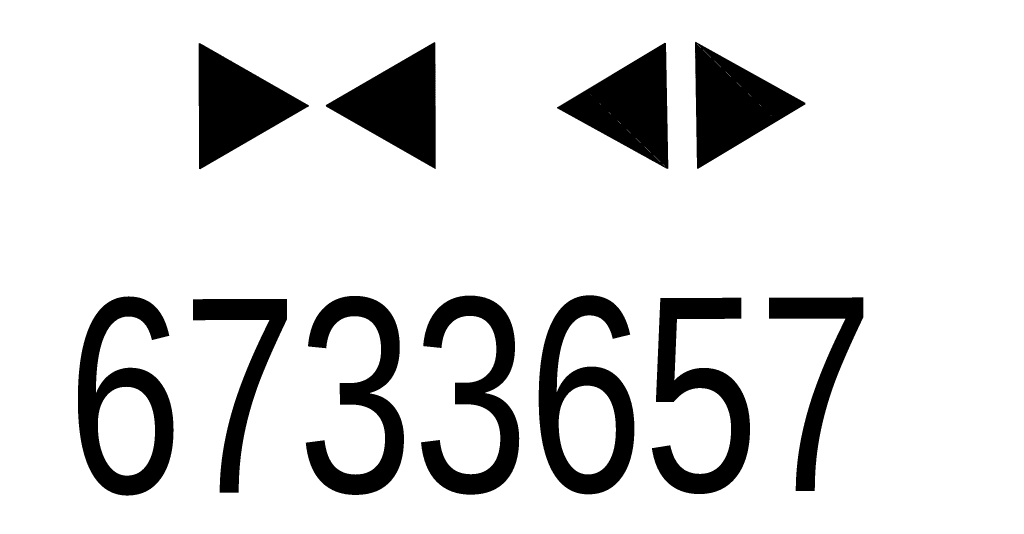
# Model space of a CAD drawing. Extents: x 0 to 1135, y 0 to 420.
# Tile 56 of 84: x 1078.17 to 1095.97, y 128.56 to 137.51. Entities that reach past the tile are written whole.
import ezdxf

# ---------------------------------------------------------------- set-up
doc = ezdxf.new("R2010")
doc.units = 0
doc.header["$LTSCALE"] = 2
doc.header["$MEASUREMENT"] = 0
doc.linetypes.add('AUSGEZOGEN', pattern=[0])
doc.layers.get('0').update_dxf_attribs({"color": 8, "linetype": 'AUSGEZOGEN'})
for name, color, linetype in [('BW-SCHRIFT', 8, 'AUSGEZOGEN'), ('FBRTOP', 8, 'AUSGEZOGEN'), ('GEF', 8, 'AUSGEZOGEN')]:
    doc.layers.add(name, color=color, linetype=linetype)
doc.styles.add('UNIR-O', font='unir_o.shx')

# ---------------------------------------------------------------- blocks, each defined once
blk = doc.blocks.new('*X19')
at = {"color": 0}
for p, q in [((379.636, 182.407), (379.645, 182.415)), ((379.64, 182.401), (379.654, 182.415)), ((379.643, 182.395), (379.663, 182.415)), ((379.646, 182.39), (379.672, 182.415)), ((379.649, 182.384), (379.68, 182.415)), ((379.653, 182.379), (379.689, 182.415)), ((379.656, 182.373), (379.698, 182.415)), ((379.659, 182.367), (379.707, 182.415)), ((379.662, 182.362), (379.716, 182.415)), ((379.665, 182.356), (379.725, 182.415)), ((379.669, 182.351), (379.733, 182.415)), ((379.672, 182.345), (379.742, 182.415)), ((379.675, 182.339), (379.751, 182.415)), ((379.678, 182.334), (379.76, 182.415)), ((379.682, 182.328), (379.769, 182.415)), ((379.685, 182.323), (379.778, 182.415)), ((379.688, 182.317), (379.786, 182.415)), ((379.691, 182.311), (379.795, 182.415)), ((379.695, 182.306), (379.804, 182.415)), ((379.698, 182.3), (379.813, 182.415)), ((379.701, 182.295), (379.822, 182.415)), ((379.704, 182.289), (379.831, 182.415)), ((379.708, 182.283), (379.839, 182.415)), ((379.711, 182.278), (379.848, 182.415)), ((379.714, 182.272), (379.857, 182.415)), ((379.717, 182.267), (379.866, 182.415)), ((379.72, 182.261), (379.875, 182.415)), ((379.724, 182.255), (379.884, 182.415)), ((379.727, 182.25), (379.892, 182.415)), ((379.73, 182.244), (379.901, 182.415)), ((379.733, 182.239), (379.91, 182.415)), ((379.737, 182.233), (379.919, 182.415)), ((379.74, 182.227), (379.928, 182.415)), ((379.743, 182.222), (379.937, 182.415)), ((379.746, 182.216), (379.946, 182.415)), ((379.75, 182.21), (379.954, 182.415)), ((379.753, 182.205), (379.963, 182.415)), ((379.756, 182.199), (379.972, 182.415)), ((379.759, 182.194), (379.981, 182.415)), ((379.763, 182.188), (379.99, 182.415)), ((379.766, 182.182), (379.999, 182.415)), ((379.769, 182.177), (380.007, 182.415)), ((379.772, 182.171), (380.016, 182.415)), ((379.775, 182.166), (380.025, 182.415)), ((379.779, 182.16), (380.034, 182.415)), ((379.782, 182.154), (380.043, 182.415)), ((379.785, 182.149), (380.052, 182.415)), ((379.788, 182.143), (380.06, 182.415)), ((379.792, 182.138), (380.069, 182.415)), ((379.795, 182.132), (380.078, 182.415)), ((379.798, 182.126), (380.087, 182.415)), ((379.801, 182.121), (380.096, 182.415)), ((379.805, 182.115), (380.105, 182.415)), ((379.808, 182.11), (380.113, 182.415)), ((379.811, 182.104), (380.122, 182.415)), ((379.814, 182.098), (380.131, 182.415)), ((379.818, 182.093), (380.14, 182.415)), ((379.821, 182.087), (380.149, 182.415)), ((379.824, 182.082), (380.158, 182.415)), ((379.827, 182.076), (380.166, 182.415)), ((379.83, 182.07), (380.175, 182.415)), ((379.834, 182.065), (380.184, 182.415)), ((379.837, 182.059), (380.193, 182.415)), ((379.84, 182.054), (380.202, 182.415)), ((379.843, 182.048), (380.211, 182.415)), ((379.847, 182.042), (380.22, 182.415)), ((379.85, 182.037), (380.228, 182.415)), ((379.853, 182.031), (380.237, 182.415)), ((379.856, 182.026), (380.246, 182.415)), ((379.86, 182.02), (380.255, 182.415)), ((379.863, 182.014), (380.264, 182.415)), ((379.866, 182.009), (380.273, 182.415)), ((379.869, 182.003), (380.281, 182.415)), ((379.873, 181.998), (380.29, 182.415)), ((379.876, 181.992), (380.299, 182.415)), ((379.879, 181.986), (380.308, 182.415)), ((379.882, 181.981), (380.317, 182.415)), ((379.885, 181.975), (380.326, 182.415)), ((379.889, 181.97), (380.334, 182.415)), ((379.892, 181.964), (380.343, 182.415)), ((379.895, 181.958), (380.352, 182.415)), ((379.898, 181.953), (380.361, 182.415)), ((379.902, 181.947), (380.37, 182.415)), ((379.905, 181.942), (380.379, 182.415)), ((379.908, 181.936), (380.387, 182.415)), ((379.911, 181.93), (380.396, 182.415)), ((379.915, 181.925), (380.405, 182.415)), ((379.918, 181.919), (380.414, 182.415)), ((379.921, 181.914), (380.423, 182.415)), ((379.924, 181.908), (380.432, 182.415)), ((379.928, 181.902), (380.44, 182.415)), ((379.931, 181.897), (380.449, 182.415)), ((379.934, 181.891), (380.458, 182.415)), ((379.937, 181.885), (380.467, 182.415)), ((379.94, 181.88), (380.476, 182.415)), ((379.944, 181.874), (380.485, 182.415)), ((379.947, 181.869), (380.494, 182.415)), ((379.95, 181.863), (380.502, 182.415)), ((379.953, 181.857), (380.511, 182.415)), ((379.957, 181.852), (380.52, 182.415)), ((379.96, 181.846), (380.529, 182.415)), ((379.963, 181.841), (380.538, 182.415)), ((379.966, 181.835), (380.547, 182.415)), ((379.97, 181.829), (380.555, 182.415)), ((379.973, 181.824), (380.564, 182.415)), ((379.976, 181.818), (380.573, 182.415)), ((379.979, 181.813), (380.582, 182.415)), ((379.983, 181.807), (380.591, 182.415)), ((379.986, 181.801), (380.6, 182.415)), ((379.989, 181.796), (380.608, 182.415)), ((379.992, 181.79), (380.617, 182.415)), ((379.995, 181.785), (380.626, 182.415)), ((379.999, 181.779), (380.635, 182.415)), ((380.002, 181.773), (380.644, 182.415)), ((380.005, 181.768), (380.653, 182.415)), ((380.008, 181.762), (380.661, 182.415)), ((380.012, 181.757), (380.67, 182.415)), ((380.015, 181.751), (380.679, 182.415)), ((380.018, 181.745), (380.688, 182.415)), ((380.021, 181.74), (380.697, 182.415)), ((380.025, 181.734), (380.706, 182.415)), ((380.028, 181.729), (380.714, 182.415)), ((380.031, 181.723), (380.723, 182.415)), ((380.034, 181.717), (380.732, 182.415)), ((380.038, 181.712), (380.741, 182.415)), ((380.041, 181.706), (380.75, 182.415)), ((380.044, 181.701), (380.759, 182.415)), ((380.047, 181.695), (380.768, 182.415)), ((380.05, 181.689), (380.776, 182.415)), ((380.054, 181.684), (380.785, 182.415)), ((380.057, 181.678), (380.794, 182.415)), ((380.06, 181.673), (380.803, 182.415)), ((380.063, 181.667), (380.812, 182.415)), ((380.067, 181.661), (380.821, 182.415)), ((380.07, 181.656), (380.829, 182.415)), ((380.073, 181.65), (380.838, 182.415)), ((380.076, 181.645), (380.847, 182.415)), ((380.08, 181.639), (380.856, 182.415)), ((380.083, 181.633), (380.865, 182.415)), ((380.086, 181.628), (380.874, 182.415)), ((380.089, 181.622), (380.882, 182.415)), ((380.093, 181.617), (380.891, 182.415)), ((380.096, 181.611), (380.9, 182.415)), ((380.099, 181.605), (380.909, 182.415)), ((380.102, 181.6), (380.918, 182.415)), ((380.105, 181.594), (380.927, 182.415)), ((380.109, 181.588), (380.935, 182.415)), ((380.112, 181.583), (380.944, 182.415)), ((380.115, 181.577), (380.953, 182.415)), ((380.118, 181.572), (380.962, 182.415)), ((380.122, 181.566), (380.971, 182.415)), ((380.125, 181.56), (380.98, 182.415)), ((380.128, 181.555), (380.988, 182.415)), ((380.131, 181.549), (380.997, 182.415)), ((380.135, 181.544), (381.006, 182.415)), ((380.138, 181.538), (381.015, 182.415)), ((380.141, 181.532), (381.024, 182.415)), ((380.144, 181.527), (381.033, 182.415)), ((380.148, 181.521), (381.042, 182.415)), ((380.151, 181.516), (381.05, 182.415)), ((380.154, 181.51), (381.059, 182.415)), ((380.157, 181.504), (381.068, 182.415)), ((380.16, 181.499), (381.077, 182.415)), ((380.164, 181.493), (381.086, 182.415)), ((380.167, 181.488), (381.095, 182.415)), ((380.17, 181.482), (381.103, 182.415)), ((380.173, 181.476), (381.112, 182.415)), ((380.177, 181.471), (381.121, 182.415)), ((380.18, 181.465), (381.13, 182.415)), ((380.183, 181.46), (381.139, 182.415)), ((380.186, 181.454), (381.148, 182.415)), ((380.19, 181.448), (381.156, 182.415)), ((380.193, 181.443), (381.165, 182.415)), ((380.196, 181.437), (381.174, 182.415)), ((380.199, 181.432), (381.183, 182.415)), ((380.203, 181.426), (381.192, 182.415)), ((380.206, 181.42), (381.201, 182.415)), ((380.209, 181.415), (381.209, 182.415)), ((380.212, 181.409), (381.218, 182.415)), ((380.215, 181.404), (381.227, 182.415)), ((380.219, 181.398), (381.236, 182.415)), ((380.222, 181.392), (381.245, 182.415)), ((380.225, 181.387), (381.254, 182.415)), ((380.228, 181.381), (381.262, 182.415)), ((380.232, 181.376), (381.271, 182.415)), ((380.235, 181.37), (381.28, 182.415)), ((380.238, 181.364), (381.289, 182.415)), ((380.241, 181.359), (381.298, 182.415)), ((380.245, 181.353), (381.307, 182.415)), ((380.248, 181.348), (381.316, 182.415)), ((380.251, 181.342), (381.324, 182.415)), ((380.254, 181.336), (381.333, 182.415)), ((380.258, 181.331), (381.342, 182.415)), ((380.261, 181.325), (381.351, 182.415)), ((380.27, 181.308), (381.344, 182.382)), ((380.274, 181.303), (381.332, 182.361)), ((380.277, 181.297), (381.32, 182.34)), ((380.28, 181.292), (381.308, 182.32)), ((380.283, 181.286), (381.296, 182.299)), ((380.287, 181.28), (381.284, 182.278)), ((380.29, 181.275), (381.272, 182.257)), ((380.293, 181.269), (381.26, 182.236)), ((380.296, 181.263), (381.248, 182.215)), ((380.3, 181.258), (381.236, 182.194)), ((380.303, 181.252), (381.224, 182.173)), ((380.306, 181.247), (381.212, 182.152)), ((380.309, 181.241), (381.2, 182.131)), ((380.313, 181.235), (381.187, 182.11)), ((380.316, 181.23), (381.175, 182.089)), ((380.319, 181.224), (381.163, 182.069)), ((380.322, 181.219), (381.151, 182.048)), ((380.325, 181.213), (381.139, 182.027)), ((380.329, 181.207), (381.127, 182.006)), ((380.332, 181.202), (381.115, 181.985)), ((380.335, 181.196), (381.103, 181.964)), ((380.338, 181.191), (381.091, 181.943)), ((380.342, 181.185), (381.079, 181.922)), ((380.345, 181.179), (381.067, 181.901)), ((380.348, 181.174), (381.055, 181.88)), ((380.351, 181.168), (381.043, 181.859)), ((380.355, 181.163), (381.031, 181.839)), ((380.358, 181.157), (381.018, 181.818)), ((380.361, 181.151), (381.006, 181.797)), ((380.364, 181.146), (380.994, 181.776)), ((380.368, 181.14), (380.982, 181.755)), ((380.371, 181.135), (380.97, 181.734)), ((380.374, 181.129), (380.958, 181.713)), ((380.377, 181.123), (380.946, 181.692)), ((380.38, 181.118), (380.934, 181.671)), ((380.384, 181.112), (380.922, 181.65)), ((380.387, 181.107), (380.91, 181.629)), ((380.39, 181.101), (380.898, 181.608)), ((380.393, 181.095), (380.886, 181.588)), ((380.397, 181.09), (380.874, 181.567)), ((380.4, 181.084), (380.861, 181.546)), ((380.403, 181.079), (380.849, 181.525)), ((380.406, 181.073), (380.837, 181.504)), ((380.41, 181.067), (380.825, 181.483)), ((380.413, 181.062), (380.813, 181.462)), ((380.416, 181.056), (380.801, 181.441)), ((380.419, 181.051), (380.789, 181.42)), ((380.423, 181.045), (380.777, 181.399)), ((380.426, 181.039), (380.765, 181.378)), ((380.429, 181.034), (380.753, 181.358)), ((380.432, 181.028), (380.741, 181.337)), ((380.435, 181.023), (380.729, 181.316)), ((380.439, 181.017), (380.717, 181.295)), ((380.442, 181.011), (380.705, 181.274)), ((380.445, 181.006), (380.692, 181.253)), ((380.448, 181), (380.68, 181.232)), ((380.452, 180.995), (380.668, 181.211)), ((380.455, 180.989), (380.656, 181.19)), ((380.458, 180.983), (380.644, 181.169)), ((380.461, 180.978), (380.632, 181.148)), ((380.465, 180.972), (380.62, 181.127)), ((380.468, 180.966), (380.608, 181.107)), ((380.471, 180.961), (380.596, 181.086)), ((380.474, 180.955), (380.584, 181.065)), ((380.478, 180.95), (380.572, 181.044)), ((380.481, 180.944), (380.56, 181.023)), ((380.484, 180.938), (380.548, 181.002)), ((380.487, 180.933), (380.535, 180.981)), ((380.49, 180.927), (380.523, 180.96)), ((380.494, 180.922), (380.511, 180.939)), ((380.401, 180.502), (380.523, 180.624)), ((380.414, 180.523), (380.52, 180.63)), ((380.426, 180.544), (380.517, 180.635)), ((380.438, 180.565), (380.513, 180.641)), ((380.45, 180.586), (380.51, 180.646)), ((380.462, 180.607), (380.507, 180.652)), ((380.474, 180.628), (380.504, 180.658)), ((380.486, 180.649), (380.5, 180.663)), ((380.1, 179.98), (380.604, 180.484)), ((380.112, 180), (380.601, 180.49)), ((380.124, 180.021), (380.598, 180.495)), ((380.136, 180.042), (380.594, 180.501)), ((380.148, 180.063), (380.591, 180.506)), ((380.16, 180.084), (380.588, 180.512)), ((380.172, 180.105), (380.585, 180.518)), ((380.184, 180.126), (380.581, 180.523)), ((380.196, 180.147), (380.578, 180.529)), ((380.208, 180.168), (380.575, 180.534)), ((380.22, 180.189), (380.572, 180.54)), ((380.232, 180.21), (380.568, 180.546)), ((380.245, 180.231), (380.565, 180.551)), ((380.257, 180.251), (380.562, 180.557)), ((380.269, 180.272), (380.559, 180.562)), ((380.281, 180.293), (380.555, 180.568)), ((380.293, 180.314), (380.552, 180.574)), ((380.305, 180.335), (380.549, 180.579)), ((380.317, 180.356), (380.546, 180.585)), ((380.329, 180.377), (380.543, 180.59)), ((380.341, 180.398), (380.539, 180.596)), ((380.353, 180.419), (380.536, 180.602)), ((380.365, 180.44), (380.533, 180.607)), ((380.377, 180.461), (380.53, 180.613)), ((380.389, 180.481), (380.526, 180.618)), ((379.81, 179.478), (380.682, 180.349)), ((379.822, 179.499), (380.678, 180.355)), ((379.834, 179.519), (380.675, 180.361)), ((379.846, 179.54), (380.672, 180.366)), ((379.858, 179.561), (380.669, 180.372)), ((379.87, 179.582), (380.665, 180.378)), ((379.882, 179.603), (380.662, 180.383)), ((379.894, 179.624), (380.659, 180.389)), ((379.906, 179.645), (380.656, 180.394)), ((379.919, 179.666), (380.653, 180.4)), ((379.931, 179.687), (380.649, 180.406)), ((379.943, 179.708), (380.646, 180.411)), ((379.955, 179.729), (380.643, 180.417)), ((379.967, 179.75), (380.64, 180.422)), ((379.979, 179.77), (380.636, 180.428)), ((379.991, 179.791), (380.633, 180.434)), ((380.003, 179.812), (380.63, 180.439)), ((380.015, 179.833), (380.627, 180.445)), ((380.027, 179.854), (380.623, 180.45)), ((380.039, 179.875), (380.62, 180.456)), ((380.051, 179.896), (380.617, 180.462)), ((380.063, 179.917), (380.614, 180.467)), ((380.075, 179.938), (380.61, 180.473)), ((380.088, 179.959), (380.607, 180.478)), ((379.629, 179.164), (380.73, 180.265)), ((379.641, 179.185), (380.727, 180.271)), ((379.642, 179.169), (380.733, 180.26)), ((379.651, 179.169), (380.737, 180.254)), ((379.653, 179.206), (380.724, 180.277)), ((379.66, 179.169), (380.74, 180.249)), ((379.665, 179.227), (380.72, 180.282)), ((379.669, 179.169), (380.743, 180.243)), ((379.677, 179.248), (380.717, 180.288)), ((379.678, 179.169), (380.746, 180.237)), ((379.686, 179.169), (380.75, 180.232)), ((379.689, 179.269), (380.714, 180.293)), ((379.695, 179.169), (380.753, 180.226)), ((379.701, 179.289), (380.711, 180.299)), ((379.704, 179.169), (380.756, 180.221)), ((379.713, 179.31), (380.708, 180.305)), ((379.713, 179.169), (380.759, 180.215)), ((379.725, 179.331), (380.704, 180.31)), ((379.737, 179.352), (380.701, 180.316)), ((379.749, 179.373), (380.698, 180.321)), ((379.762, 179.394), (380.695, 180.327)), ((379.774, 179.415), (380.691, 180.333)), ((379.786, 179.436), (380.688, 180.338)), ((379.798, 179.457), (380.685, 180.344)), ((379.722, 179.169), (380.763, 180.209)), ((379.731, 179.169), (380.766, 180.204)), ((379.739, 179.169), (380.769, 180.198)), ((379.748, 179.169), (380.772, 180.193)), ((379.757, 179.169), (380.775, 180.187)), ((379.766, 179.169), (380.779, 180.181)), ((379.775, 179.169), (380.782, 180.176)), ((379.784, 179.169), (380.785, 180.17)), ((379.792, 179.169), (380.788, 180.165)), ((379.801, 179.169), (380.792, 180.159)), ((379.81, 179.169), (380.795, 180.153)), ((379.819, 179.169), (380.798, 180.148)), ((379.828, 179.169), (380.801, 180.142)), ((379.837, 179.169), (380.805, 180.137)), ((379.845, 179.169), (380.808, 180.131)), ((379.854, 179.169), (380.811, 180.125)), ((379.863, 179.169), (380.814, 180.12)), ((379.872, 179.169), (380.818, 180.114)), ((379.881, 179.169), (380.821, 180.109)), ((379.89, 179.169), (380.824, 180.103)), ((379.899, 179.169), (380.827, 180.097)), ((379.907, 179.169), (380.83, 180.092)), ((379.916, 179.169), (380.834, 180.086)), ((379.925, 179.169), (380.837, 180.081)), ((379.934, 179.169), (380.84, 180.075)), ((379.943, 179.169), (380.843, 180.069)), ((379.952, 179.169), (380.847, 180.064)), ((379.96, 179.169), (380.85, 180.058)), ((379.969, 179.169), (380.853, 180.052)), ((379.978, 179.169), (380.856, 180.047)), ((379.987, 179.169), (380.86, 180.041)), ((379.996, 179.169), (380.863, 180.036)), ((380.005, 179.169), (380.866, 180.03)), ((380.013, 179.169), (380.869, 180.024)), ((380.022, 179.169), (380.873, 180.019)), ((380.031, 179.169), (380.876, 180.013)), ((380.04, 179.169), (380.879, 180.008)), ((380.049, 179.169), (380.882, 180.002)), ((380.058, 179.169), (380.885, 179.996)), ((380.066, 179.169), (380.889, 179.991)), ((380.075, 179.169), (380.892, 179.985)), ((380.084, 179.169), (380.895, 179.98)), ((380.093, 179.169), (380.898, 179.974)), ((380.102, 179.169), (380.902, 179.968)), ((380.111, 179.169), (380.905, 179.963)), ((380.119, 179.169), (380.908, 179.957)), ((380.128, 179.169), (380.911, 179.952)), ((380.137, 179.169), (380.915, 179.946)), ((380.146, 179.169), (380.918, 179.94)), ((380.155, 179.169), (380.921, 179.935)), ((380.164, 179.169), (380.924, 179.929)), ((380.173, 179.169), (380.928, 179.924)), ((380.181, 179.169), (380.931, 179.918)), ((380.19, 179.169), (380.934, 179.912)), ((380.199, 179.169), (380.937, 179.907)), ((380.208, 179.169), (380.94, 179.901)), ((380.217, 179.169), (380.944, 179.896)), ((380.226, 179.169), (380.947, 179.89)), ((380.234, 179.169), (380.95, 179.884)), ((380.243, 179.169), (380.953, 179.879)), ((380.252, 179.169), (380.957, 179.873)), ((380.261, 179.169), (380.96, 179.868)), ((380.27, 179.169), (380.963, 179.862)), ((380.279, 179.169), (380.966, 179.856)), ((380.287, 179.169), (380.97, 179.851)), ((380.296, 179.169), (380.973, 179.845)), ((380.305, 179.169), (380.976, 179.84)), ((380.314, 179.169), (380.979, 179.834)), ((380.323, 179.169), (380.983, 179.828)), ((380.332, 179.169), (380.986, 179.823)), ((380.34, 179.169), (380.989, 179.817)), ((380.349, 179.169), (380.992, 179.812)), ((380.358, 179.169), (380.995, 179.806)), ((380.367, 179.169), (380.999, 179.8)), ((380.376, 179.169), (381.002, 179.795)), ((380.385, 179.169), (381.005, 179.789)), ((380.394, 179.169), (381.008, 179.784)), ((380.402, 179.169), (381.012, 179.778)), ((380.411, 179.169), (381.015, 179.772)), ((380.42, 179.169), (381.018, 179.767)), ((380.429, 179.169), (381.021, 179.761)), ((380.438, 179.169), (381.025, 179.756)), ((380.447, 179.169), (381.028, 179.75)), ((380.455, 179.169), (381.031, 179.744)), ((380.464, 179.169), (381.034, 179.739)), ((380.473, 179.169), (381.038, 179.733)), ((380.482, 179.169), (381.041, 179.727)), ((380.491, 179.169), (381.044, 179.722)), ((380.5, 179.169), (381.047, 179.716)), ((380.508, 179.169), (381.05, 179.711)), ((380.517, 179.169), (381.054, 179.705)), ((380.526, 179.169), (381.057, 179.699)), ((380.535, 179.169), (381.06, 179.694)), ((380.544, 179.169), (381.063, 179.688)), ((380.553, 179.169), (381.067, 179.683)), ((380.561, 179.169), (381.07, 179.677)), ((380.57, 179.169), (381.073, 179.671)), ((380.579, 179.169), (381.076, 179.666)), ((380.588, 179.169), (381.08, 179.66)), ((380.597, 179.169), (381.083, 179.655)), ((380.606, 179.169), (381.086, 179.649)), ((380.614, 179.169), (381.089, 179.643)), ((380.623, 179.169), (381.093, 179.638)), ((380.632, 179.169), (381.096, 179.632)), ((380.641, 179.169), (381.099, 179.627)), ((380.65, 179.169), (381.102, 179.621)), ((380.659, 179.169), (381.105, 179.615)), ((380.668, 179.169), (381.109, 179.61)), ((380.676, 179.169), (381.112, 179.604)), ((380.685, 179.169), (381.115, 179.599)), ((380.694, 179.169), (381.118, 179.593)), ((380.703, 179.169), (381.122, 179.587)), ((380.712, 179.169), (381.125, 179.582)), ((380.721, 179.169), (381.128, 179.576)), ((380.729, 179.169), (381.131, 179.571)), ((380.738, 179.169), (381.135, 179.565)), ((380.747, 179.169), (381.138, 179.559)), ((380.756, 179.169), (381.141, 179.554)), ((380.765, 179.169), (381.144, 179.548)), ((380.774, 179.169), (381.148, 179.543)), ((380.782, 179.169), (381.151, 179.537)), ((380.791, 179.169), (381.154, 179.531)), ((380.8, 179.169), (381.157, 179.526)), ((380.809, 179.169), (381.16, 179.52)), ((380.818, 179.169), (381.164, 179.515)), ((380.827, 179.169), (381.167, 179.509)), ((380.835, 179.169), (381.17, 179.503)), ((380.844, 179.169), (381.173, 179.498)), ((380.853, 179.169), (381.177, 179.492)), ((380.862, 179.169), (381.18, 179.487)), ((380.871, 179.169), (381.183, 179.481)), ((380.88, 179.169), (381.186, 179.475)), ((380.888, 179.169), (381.19, 179.47)), ((380.897, 179.169), (381.193, 179.464)), ((380.906, 179.169), (381.196, 179.459)), ((380.915, 179.169), (381.199, 179.453)), ((380.924, 179.169), (381.203, 179.447)), ((380.933, 179.169), (381.206, 179.442)), ((380.942, 179.169), (381.209, 179.436)), ((380.95, 179.169), (381.212, 179.43)), ((380.959, 179.169), (381.215, 179.425)), ((380.968, 179.169), (381.219, 179.419)), ((380.977, 179.169), (381.222, 179.414)), ((380.986, 179.169), (381.225, 179.408)), ((380.995, 179.169), (381.228, 179.402)), ((381.003, 179.169), (381.232, 179.397)), ((381.012, 179.169), (381.235, 179.391)), ((381.021, 179.169), (381.238, 179.386)), ((381.03, 179.169), (381.241, 179.38)), ((381.039, 179.169), (381.245, 179.374)), ((381.048, 179.169), (381.248, 179.369)), ((381.056, 179.169), (381.251, 179.363)), ((381.065, 179.169), (381.254, 179.358)), ((381.074, 179.169), (381.258, 179.352)), ((381.083, 179.169), (381.261, 179.346)), ((381.092, 179.169), (381.264, 179.341)), ((381.101, 179.169), (381.267, 179.335)), ((381.109, 179.169), (381.27, 179.33)), ((381.118, 179.169), (381.274, 179.324)), ((381.127, 179.169), (381.277, 179.318)), ((381.136, 179.169), (381.28, 179.313)), ((381.145, 179.169), (381.283, 179.307)), ((381.154, 179.169), (381.287, 179.302)), ((381.162, 179.169), (381.29, 179.296)), ((381.171, 179.169), (381.293, 179.29)), ((381.18, 179.169), (381.296, 179.285)), ((381.189, 179.169), (381.3, 179.279)), ((381.198, 179.169), (381.303, 179.274)), ((381.207, 179.169), (381.306, 179.268)), ((381.216, 179.169), (381.309, 179.262)), ((381.224, 179.169), (381.313, 179.257)), ((381.233, 179.169), (381.316, 179.251)), ((381.242, 179.169), (381.319, 179.246)), ((381.251, 179.169), (381.322, 179.24)), ((381.26, 179.169), (381.325, 179.234)), ((381.269, 179.169), (381.329, 179.229)), ((381.277, 179.169), (381.332, 179.223)), ((381.286, 179.169), (381.335, 179.218)), ((381.295, 179.169), (381.338, 179.212)), ((381.304, 179.169), (381.342, 179.206)), ((381.313, 179.169), (381.345, 179.201)), ((381.322, 179.169), (381.348, 179.195)), ((381.33, 179.169), (381.351, 179.19)), ((381.339, 179.169), (381.355, 179.184)), ((381.348, 179.169), (381.358, 179.178))]:
    blk.add_line(p, q, dxfattribs=at)
blk = doc.blocks.new('TIEFP')
at = {"color": 0}
for points in [[(0.005, 0.151), (-1.131, 2.118), (1.141, 2.118)], [(0.005, -0.172), (-1.131, -2.139), (1.141, -2.139)]]:
    blk.add_lwpolyline(points, close=True, dxfattribs=at)
at = {"color": 0, "xscale": 1.311372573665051, "yscale": 1.311372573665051, "zscale": 1.311372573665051}
blk.add_blockref('*X19', (-498.969, -237.096), dxfattribs=at)
blk = doc.blocks.new('*X21')
at = {"color": 0}
for p, q in [((377.74, 182.11), (378.019, 182.389)), ((377.752, 182.131), (378.016, 182.394)), ((377.764, 182.152), (378.012, 182.4)), ((377.776, 182.173), (378.009, 182.406)), ((377.788, 182.194), (378.006, 182.411)), ((377.8, 182.215), (378.003, 182.417)), ((377.813, 182.236), (377.999, 182.422)), ((377.825, 182.257), (377.996, 182.428)), ((377.837, 182.277), (377.993, 182.434)), ((377.849, 182.298), (377.99, 182.439)), ((377.861, 182.319), (377.986, 182.445)), ((377.873, 182.34), (377.983, 182.45)), ((377.885, 182.361), (377.98, 182.456)), ((377.897, 182.382), (377.977, 182.462)), ((377.909, 182.403), (377.973, 182.467)), ((377.921, 182.424), (377.97, 182.473)), ((377.933, 182.445), (377.967, 182.478)), ((377.945, 182.466), (377.964, 182.484)), ((377.438, 181.587), (378.1, 182.249)), ((377.45, 181.608), (378.096, 182.254)), ((377.462, 181.629), (378.093, 182.26)), ((377.474, 181.65), (378.09, 182.266)), ((377.487, 181.671), (378.087, 182.271)), ((377.499, 181.692), (378.083, 182.277)), ((377.511, 181.713), (378.08, 182.282)), ((377.523, 181.734), (378.077, 182.288)), ((377.535, 181.755), (378.074, 182.294)), ((377.547, 181.776), (378.071, 182.299)), ((377.559, 181.796), (378.067, 182.305)), ((377.571, 181.817), (378.064, 182.31)), ((377.583, 181.838), (378.061, 182.316)), ((377.595, 181.859), (378.058, 182.322)), ((377.607, 181.88), (378.054, 182.327)), ((377.619, 181.901), (378.051, 182.333)), ((377.631, 181.922), (378.048, 182.338)), ((377.644, 181.943), (378.045, 182.344)), ((377.656, 181.964), (378.041, 182.35)), ((377.668, 181.985), (378.038, 182.355)), ((377.68, 182.006), (378.035, 182.361)), ((377.692, 182.027), (378.032, 182.366)), ((377.704, 182.047), (378.028, 182.372)), ((377.716, 182.068), (378.025, 182.378)), ((377.728, 182.089), (378.022, 182.383)), ((377.148, 181.085), (378.177, 182.114)), ((377.161, 181.106), (378.174, 182.12)), ((377.173, 181.127), (378.171, 182.125)), ((377.185, 181.148), (378.168, 182.131)), ((377.197, 181.169), (378.164, 182.137)), ((377.209, 181.19), (378.161, 182.142)), ((377.221, 181.211), (378.158, 182.148)), ((377.233, 181.232), (378.155, 182.153)), ((377.245, 181.253), (378.151, 182.159)), ((377.257, 181.274), (378.148, 182.165)), ((377.269, 181.295), (378.145, 182.17)), ((377.281, 181.316), (378.142, 182.176)), ((377.293, 181.336), (378.138, 182.181)), ((377.305, 181.357), (378.135, 182.187)), ((377.318, 181.378), (378.132, 182.193)), ((377.33, 181.399), (378.129, 182.198)), ((377.342, 181.42), (378.126, 182.204)), ((377.354, 181.441), (378.122, 182.209)), ((377.366, 181.462), (378.119, 182.215)), ((377.378, 181.483), (378.116, 182.221)), ((377.39, 181.504), (378.113, 182.226)), ((377.402, 181.525), (378.109, 182.232)), ((377.414, 181.546), (378.106, 182.238)), ((377.426, 181.566), (378.103, 182.243)), ((377.107, 180.991), (378.197, 182.081)), ((377.112, 181.023), (378.187, 182.097)), ((377.116, 180.991), (378.2, 182.075)), ((377.124, 181.044), (378.184, 182.103)), ((377.125, 180.991), (378.203, 182.069)), ((377.133, 180.991), (378.206, 182.064)), ((377.136, 181.065), (378.181, 182.109)), ((377.142, 180.991), (378.21, 182.058)), ((377.151, 180.991), (378.213, 182.053)), ((377.16, 180.991), (378.216, 182.047)), ((377.169, 180.991), (378.219, 182.041)), ((377.178, 180.991), (378.223, 182.036)), ((377.186, 180.991), (378.226, 182.03)), ((377.195, 180.991), (378.229, 182.025)), ((377.204, 180.991), (378.232, 182.019)), ((377.213, 180.991), (378.236, 182.013)), ((377.222, 180.991), (378.239, 182.008)), ((377.231, 180.991), (378.242, 182.002)), ((377.239, 180.991), (378.245, 181.997)), ((377.248, 180.991), (378.248, 181.991)), ((377.257, 180.991), (378.252, 181.985)), ((377.266, 180.991), (378.255, 181.98)), ((377.275, 180.991), (378.258, 181.974)), ((377.284, 180.991), (378.261, 181.969)), ((377.292, 180.991), (378.265, 181.963)), ((377.301, 180.991), (378.268, 181.957)), ((377.31, 180.991), (378.271, 181.952)), ((377.319, 180.991), (378.274, 181.946)), ((377.328, 180.991), (378.278, 181.941)), ((377.337, 180.991), (378.281, 181.935)), ((377.346, 180.991), (378.284, 181.929)), ((377.354, 180.991), (378.287, 181.924)), ((377.363, 180.991), (378.291, 181.918)), ((377.372, 180.991), (378.294, 181.913)), ((377.381, 180.991), (378.297, 181.907)), ((377.39, 180.991), (378.3, 181.901)), ((377.399, 180.991), (378.303, 181.896)), ((377.407, 180.991), (378.307, 181.89)), ((377.416, 180.991), (378.31, 181.884)), ((377.425, 180.991), (378.313, 181.879)), ((377.434, 180.991), (378.316, 181.873)), ((377.443, 180.991), (378.32, 181.868)), ((377.452, 180.991), (378.323, 181.862)), ((377.46, 180.991), (378.326, 181.856)), ((377.469, 180.991), (378.329, 181.851)), ((377.478, 180.991), (378.333, 181.845)), ((377.487, 180.991), (378.336, 181.84)), ((377.496, 180.991), (378.339, 181.834)), ((377.505, 180.991), (378.342, 181.828)), ((377.513, 180.991), (378.346, 181.823)), ((377.522, 180.991), (378.349, 181.817)), ((377.531, 180.991), (378.352, 181.812)), ((377.54, 180.991), (378.355, 181.806)), ((377.549, 180.991), (378.358, 181.8)), ((377.558, 180.991), (378.362, 181.795)), ((377.566, 180.991), (378.365, 181.789)), ((377.575, 180.991), (378.368, 181.784)), ((377.584, 180.991), (378.371, 181.778)), ((377.593, 180.991), (378.375, 181.772)), ((377.602, 180.991), (378.378, 181.767)), ((377.611, 180.991), (378.381, 181.761)), ((377.62, 180.991), (378.384, 181.756)), ((377.628, 180.991), (378.388, 181.75)), ((377.637, 180.991), (378.391, 181.744)), ((377.646, 180.991), (378.394, 181.739)), ((377.655, 180.991), (378.397, 181.733)), ((377.664, 180.991), (378.401, 181.728)), ((377.673, 180.991), (378.404, 181.722)), ((377.681, 180.991), (378.407, 181.716)), ((377.69, 180.991), (378.41, 181.711)), ((377.699, 180.991), (378.413, 181.705)), ((377.708, 180.991), (378.417, 181.7)), ((377.717, 180.991), (378.42, 181.694)), ((377.726, 180.991), (378.423, 181.688)), ((377.734, 180.991), (378.426, 181.683)), ((377.743, 180.991), (378.43, 181.677)), ((377.752, 180.991), (378.433, 181.672)), ((377.761, 180.991), (378.436, 181.666)), ((377.77, 180.991), (378.439, 181.66)), ((377.779, 180.991), (378.443, 181.655)), ((377.787, 180.991), (378.446, 181.649)), ((377.796, 180.991), (378.449, 181.644)), ((377.805, 180.991), (378.452, 181.638)), ((377.814, 180.991), (378.456, 181.632)), ((377.823, 180.991), (378.459, 181.627)), ((377.832, 180.991), (378.462, 181.621)), ((377.84, 180.991), (378.465, 181.616)), ((377.849, 180.991), (378.468, 181.61)), ((377.858, 180.991), (378.472, 181.604)), ((377.867, 180.991), (378.475, 181.599)), ((377.876, 180.991), (378.478, 181.593)), ((377.885, 180.991), (378.481, 181.588)), ((377.894, 180.991), (378.485, 181.582)), ((377.902, 180.991), (378.488, 181.576)), ((377.911, 180.991), (378.491, 181.571)), ((377.92, 180.991), (378.494, 181.565)), ((377.929, 180.991), (378.498, 181.559)), ((377.938, 180.991), (378.501, 181.554)), ((377.947, 180.991), (378.504, 181.548)), ((377.955, 180.991), (378.507, 181.543)), ((377.964, 180.991), (378.511, 181.537)), ((377.973, 180.991), (378.514, 181.531)), ((377.982, 180.991), (378.517, 181.526)), ((377.991, 180.991), (378.52, 181.52)), ((378, 180.991), (378.523, 181.515)), ((378.008, 180.991), (378.527, 181.509)), ((378.017, 180.991), (378.53, 181.503)), ((378.026, 180.991), (378.533, 181.498)), ((378.035, 180.991), (378.536, 181.492)), ((378.044, 180.991), (378.54, 181.487)), ((378.053, 180.991), (378.543, 181.481)), ((378.061, 180.991), (378.546, 181.475)), ((378.07, 180.991), (378.549, 181.47)), ((378.079, 180.991), (378.553, 181.464)), ((378.088, 180.991), (378.556, 181.459)), ((378.097, 180.991), (378.559, 181.453)), ((378.106, 180.991), (378.562, 181.447)), ((378.114, 180.991), (378.565, 181.442)), ((378.123, 180.991), (378.569, 181.436)), ((378.132, 180.991), (378.572, 181.431)), ((378.141, 180.991), (378.575, 181.425)), ((378.15, 180.991), (378.578, 181.419)), ((378.159, 180.991), (378.582, 181.414)), ((378.168, 180.991), (378.585, 181.408)), ((378.176, 180.991), (378.588, 181.403)), ((378.185, 180.991), (378.591, 181.397)), ((378.194, 180.991), (378.595, 181.391)), ((378.203, 180.991), (378.598, 181.386)), ((378.212, 180.991), (378.601, 181.38)), ((378.221, 180.991), (378.604, 181.375)), ((378.229, 180.991), (378.608, 181.369)), ((378.238, 180.991), (378.611, 181.363)), ((378.247, 180.991), (378.614, 181.358)), ((378.256, 180.991), (378.617, 181.352)), ((378.265, 180.991), (378.62, 181.347)), ((378.274, 180.991), (378.624, 181.341)), ((378.282, 180.991), (378.627, 181.335)), ((378.291, 180.991), (378.63, 181.33)), ((378.3, 180.991), (378.633, 181.324)), ((378.309, 180.991), (378.637, 181.319)), ((378.318, 180.991), (378.64, 181.313)), ((378.327, 180.991), (378.643, 181.307)), ((378.335, 180.991), (378.646, 181.302)), ((378.344, 180.991), (378.65, 181.296)), ((378.353, 180.991), (378.653, 181.291)), ((378.362, 180.991), (378.656, 181.285)), ((378.371, 180.991), (378.659, 181.279)), ((378.38, 180.991), (378.663, 181.274)), ((378.388, 180.991), (378.666, 181.268)), ((378.397, 180.991), (378.669, 181.262)), ((378.406, 180.991), (378.672, 181.257)), ((378.415, 180.991), (378.675, 181.251)), ((378.424, 180.991), (378.679, 181.246)), ((378.433, 180.991), (378.682, 181.24)), ((378.442, 180.991), (378.685, 181.234)), ((378.45, 180.991), (378.688, 181.229)), ((378.459, 180.991), (378.692, 181.223)), ((378.468, 180.991), (378.695, 181.218)), ((378.477, 180.991), (378.698, 181.212)), ((378.486, 180.991), (378.701, 181.206)), ((378.495, 180.991), (378.705, 181.201)), ((378.503, 180.991), (378.708, 181.195)), ((378.512, 180.991), (378.711, 181.19)), ((378.521, 180.991), (378.714, 181.184)), ((378.53, 180.991), (378.718, 181.178)), ((378.539, 180.991), (378.721, 181.173)), ((378.548, 180.991), (378.724, 181.167)), ((378.556, 180.991), (378.727, 181.162)), ((378.565, 180.991), (378.73, 181.156)), ((378.574, 180.991), (378.734, 181.15)), ((378.583, 180.991), (378.737, 181.145)), ((378.592, 180.991), (378.74, 181.139)), ((378.601, 180.991), (378.743, 181.134)), ((378.609, 180.991), (378.747, 181.128)), ((378.618, 180.991), (378.75, 181.122)), ((378.627, 180.991), (378.753, 181.117)), ((378.636, 180.991), (378.756, 181.111)), ((378.645, 180.991), (378.76, 181.106)), ((378.654, 180.991), (378.763, 181.1)), ((378.662, 180.991), (378.766, 181.094)), ((378.671, 180.991), (378.769, 181.089)), ((378.68, 180.991), (378.773, 181.083)), ((378.689, 180.991), (378.776, 181.078)), ((378.698, 180.991), (378.779, 181.072)), ((378.707, 180.991), (378.782, 181.066)), ((378.716, 180.991), (378.785, 181.061)), ((378.724, 180.991), (378.789, 181.055)), ((378.733, 180.991), (378.792, 181.05)), ((378.742, 180.991), (378.795, 181.044)), ((378.751, 180.991), (378.798, 181.038)), ((378.76, 180.991), (378.802, 181.033)), ((378.769, 180.991), (378.805, 181.027)), ((378.777, 180.991), (378.808, 181.022)), ((378.786, 180.991), (378.811, 181.016)), ((378.795, 180.991), (378.815, 181.01)), ((378.804, 180.991), (378.818, 181.005)), ((378.813, 180.991), (378.821, 180.999)), ((377.099, 180.568), (377.108, 180.577)), ((377.102, 180.562), (377.117, 180.577)), ((377.106, 180.556), (377.126, 180.577)), ((377.109, 180.551), (377.135, 180.577)), ((377.112, 180.545), (377.144, 180.577)), ((377.115, 180.54), (377.153, 180.577)), ((377.119, 180.534), (377.161, 180.577)), ((377.122, 180.528), (377.17, 180.577)), ((377.125, 180.523), (377.179, 180.577)), ((377.128, 180.517), (377.188, 180.577)), ((377.131, 180.512), (377.197, 180.577)), ((377.135, 180.506), (377.206, 180.577)), ((377.138, 180.5), (377.214, 180.577)), ((377.141, 180.495), (377.223, 180.577)), ((377.144, 180.489), (377.232, 180.577)), ((377.148, 180.484), (377.241, 180.577)), ((377.151, 180.478), (377.25, 180.577)), ((377.154, 180.472), (377.259, 180.577)), ((377.157, 180.467), (377.267, 180.577)), ((377.161, 180.461), (377.276, 180.577)), ((377.164, 180.456), (377.285, 180.577)), ((377.167, 180.45), (377.294, 180.577)), ((377.17, 180.444), (377.303, 180.577)), ((377.174, 180.439), (377.312, 180.577)), ((377.177, 180.433), (377.32, 180.577)), ((377.18, 180.428), (377.329, 180.577)), ((377.183, 180.422), (377.338, 180.577)), ((377.186, 180.416), (377.347, 180.577)), ((377.19, 180.411), (377.356, 180.577)), ((377.193, 180.405), (377.365, 180.577)), ((377.196, 180.4), (377.373, 180.577)), ((377.199, 180.394), (377.382, 180.577)), ((377.203, 180.388), (377.391, 180.577)), ((377.206, 180.383), (377.4, 180.577)), ((377.209, 180.377), (377.409, 180.577)), ((377.212, 180.372), (377.418, 180.577)), ((377.216, 180.366), (377.427, 180.577)), ((377.219, 180.36), (377.435, 180.577)), ((377.222, 180.355), (377.444, 180.577)), ((377.225, 180.349), (377.453, 180.577)), ((377.229, 180.344), (377.462, 180.577)), ((377.232, 180.338), (377.471, 180.577)), ((377.235, 180.332), (377.48, 180.577)), ((377.238, 180.327), (377.488, 180.577)), ((377.241, 180.321), (377.497, 180.577)), ((377.245, 180.315), (377.506, 180.577)), ((377.248, 180.31), (377.515, 180.577)), ((377.251, 180.304), (377.524, 180.577)), ((377.254, 180.299), (377.533, 180.577)), ((377.258, 180.293), (377.541, 180.577)), ((377.261, 180.287), (377.55, 180.577)), ((377.264, 180.282), (377.559, 180.577)), ((377.267, 180.276), (377.568, 180.577)), ((377.271, 180.271), (377.577, 180.577)), ((377.274, 180.265), (377.586, 180.577)), ((377.277, 180.259), (377.594, 180.577)), ((377.28, 180.254), (377.603, 180.577)), ((377.284, 180.248), (377.612, 180.577)), ((377.287, 180.243), (377.621, 180.577)), ((377.29, 180.237), (377.63, 180.577)), ((377.293, 180.231), (377.639, 180.577)), ((377.296, 180.226), (377.647, 180.577)), ((377.3, 180.22), (377.656, 180.577)), ((377.303, 180.215), (377.665, 180.577)), ((377.306, 180.209), (377.674, 180.577)), ((377.309, 180.203), (377.683, 180.577)), ((377.313, 180.198), (377.692, 180.577)), ((377.316, 180.192), (377.701, 180.577)), ((377.319, 180.187), (377.709, 180.577)), ((377.322, 180.181), (377.718, 180.577)), ((377.326, 180.175), (377.727, 180.577)), ((377.329, 180.17), (377.736, 180.577)), ((377.332, 180.164), (377.745, 180.577)), ((377.335, 180.159), (377.754, 180.577)), ((377.339, 180.153), (377.762, 180.577)), ((377.342, 180.147), (377.771, 180.577)), ((377.345, 180.142), (377.78, 180.577)), ((377.348, 180.136), (377.789, 180.577)), ((377.351, 180.131), (377.798, 180.577)), ((377.355, 180.125), (377.807, 180.577)), ((377.358, 180.119), (377.815, 180.577)), ((377.361, 180.114), (377.824, 180.577)), ((377.364, 180.108), (377.833, 180.577)), ((377.368, 180.103), (377.842, 180.577)), ((377.371, 180.097), (377.851, 180.577)), ((377.374, 180.091), (377.86, 180.577)), ((377.377, 180.086), (377.868, 180.577)), ((377.381, 180.08), (377.877, 180.577)), ((377.384, 180.075), (377.886, 180.577)), ((377.387, 180.069), (377.895, 180.577)), ((377.39, 180.063), (377.904, 180.577)), ((377.394, 180.058), (377.913, 180.577)), ((377.397, 180.052), (377.921, 180.577)), ((377.4, 180.047), (377.93, 180.577)), ((377.403, 180.041), (377.939, 180.577)), ((377.406, 180.035), (377.948, 180.577)), ((377.41, 180.03), (377.957, 180.577)), ((377.413, 180.024), (377.966, 180.577)), ((377.416, 180.018), (377.975, 180.577)), ((377.419, 180.013), (377.983, 180.577)), ((377.423, 180.007), (377.992, 180.577)), ((377.426, 180.002), (378.001, 180.577)), ((377.429, 179.996), (378.01, 180.577)), ((377.432, 179.99), (378.019, 180.577)), ((377.436, 179.985), (378.028, 180.577)), ((377.439, 179.979), (378.036, 180.577)), ((377.442, 179.974), (378.045, 180.577)), ((377.445, 179.968), (378.054, 180.577)), ((377.449, 179.962), (378.063, 180.577)), ((377.452, 179.957), (378.072, 180.577)), ((377.455, 179.951), (378.081, 180.577)), ((377.458, 179.946), (378.089, 180.577)), ((377.461, 179.94), (378.098, 180.577)), ((377.465, 179.934), (378.107, 180.577)), ((377.468, 179.929), (378.116, 180.577)), ((377.471, 179.923), (378.125, 180.577)), ((377.474, 179.918), (378.134, 180.577)), ((377.478, 179.912), (378.142, 180.577)), ((377.481, 179.906), (378.151, 180.577)), ((377.484, 179.901), (378.16, 180.577)), ((377.487, 179.895), (378.169, 180.577)), ((377.491, 179.89), (378.178, 180.577)), ((377.494, 179.884), (378.187, 180.577)), ((377.497, 179.878), (378.196, 180.577)), ((377.5, 179.873), (378.204, 180.577)), ((377.504, 179.867), (378.213, 180.577)), ((377.507, 179.862), (378.222, 180.577)), ((377.51, 179.856), (378.231, 180.577)), ((377.513, 179.85), (378.24, 180.577)), ((377.516, 179.845), (378.249, 180.577)), ((377.52, 179.839), (378.257, 180.577)), ((377.523, 179.834), (378.266, 180.577)), ((377.526, 179.828), (378.275, 180.577)), ((377.529, 179.822), (378.284, 180.577)), ((377.533, 179.817), (378.293, 180.577)), ((377.536, 179.811), (378.302, 180.577)), ((377.539, 179.806), (378.31, 180.577)), ((377.542, 179.8), (378.319, 180.577)), ((377.546, 179.794), (378.328, 180.577)), ((377.549, 179.789), (378.337, 180.577)), ((377.552, 179.783), (378.346, 180.577)), ((377.555, 179.778), (378.355, 180.577)), ((377.559, 179.772), (378.363, 180.577)), ((377.562, 179.766), (378.372, 180.577)), ((377.565, 179.761), (378.381, 180.577)), ((377.568, 179.755), (378.39, 180.577)), ((377.571, 179.75), (378.399, 180.577)), ((377.575, 179.744), (378.408, 180.577)), ((377.578, 179.738), (378.416, 180.577)), ((377.581, 179.733), (378.425, 180.577)), ((377.584, 179.727), (378.434, 180.577)), ((377.588, 179.722), (378.443, 180.577)), ((377.591, 179.716), (378.452, 180.577)), ((377.594, 179.71), (378.461, 180.577)), ((377.597, 179.705), (378.47, 180.577)), ((377.601, 179.699), (378.478, 180.577)), ((377.604, 179.693), (378.487, 180.577)), ((377.607, 179.688), (378.496, 180.577)), ((377.61, 179.682), (378.505, 180.577)), ((377.614, 179.677), (378.514, 180.577)), ((377.617, 179.671), (378.523, 180.577)), ((377.62, 179.665), (378.531, 180.577)), ((377.623, 179.66), (378.54, 180.577)), ((377.626, 179.654), (378.549, 180.577)), ((377.63, 179.649), (378.558, 180.577)), ((377.633, 179.643), (378.567, 180.577)), ((377.636, 179.637), (378.576, 180.577)), ((377.639, 179.632), (378.584, 180.577)), ((377.643, 179.626), (378.593, 180.577)), ((377.646, 179.621), (378.602, 180.577)), ((377.649, 179.615), (378.611, 180.577)), ((377.652, 179.609), (378.62, 180.577)), ((377.656, 179.604), (378.629, 180.577)), ((377.659, 179.598), (378.637, 180.577)), ((377.662, 179.593), (378.646, 180.577)), ((377.665, 179.587), (378.655, 180.577)), ((377.669, 179.581), (378.664, 180.577)), ((377.672, 179.576), (378.673, 180.577)), ((377.675, 179.57), (378.682, 180.577)), ((377.678, 179.565), (378.69, 180.577)), ((377.681, 179.559), (378.699, 180.577)), ((377.685, 179.553), (378.708, 180.577)), ((377.688, 179.548), (378.717, 180.577)), ((377.691, 179.542), (378.726, 180.577)), ((377.694, 179.537), (378.735, 180.577)), ((377.698, 179.531), (378.744, 180.577)), ((377.701, 179.525), (378.752, 180.577)), ((377.704, 179.52), (378.761, 180.577)), ((377.707, 179.514), (378.77, 180.577)), ((377.711, 179.509), (378.779, 180.577)), ((377.714, 179.503), (378.788, 180.577)), ((377.717, 179.497), (378.797, 180.577)), ((377.72, 179.492), (378.805, 180.577)), ((377.724, 179.486), (378.814, 180.577)), ((377.733, 179.469), (378.806, 180.542)), ((377.736, 179.464), (378.794, 180.521)), ((377.74, 179.458), (378.781, 180.5)), ((377.743, 179.453), (378.769, 180.479)), ((377.746, 179.447), (378.757, 180.458)), ((377.749, 179.441), (378.745, 180.437)), ((377.753, 179.436), (378.733, 180.416)), ((377.756, 179.43), (378.721, 180.395)), ((377.759, 179.425), (378.709, 180.374)), ((377.762, 179.419), (378.697, 180.353)), ((377.766, 179.413), (378.685, 180.333)), ((377.769, 179.408), (378.673, 180.312)), ((377.772, 179.402), (378.661, 180.291)), ((377.775, 179.396), (378.649, 180.27)), ((377.779, 179.391), (378.637, 180.249)), ((377.782, 179.385), (378.624, 180.228)), ((377.785, 179.38), (378.612, 180.207)), ((377.788, 179.374), (378.6, 180.186)), ((377.791, 179.368), (378.588, 180.165)), ((377.795, 179.363), (378.576, 180.144)), ((377.798, 179.357), (378.564, 180.123)), ((377.801, 179.352), (378.552, 180.103)), ((377.804, 179.346), (378.54, 180.082)), ((377.808, 179.34), (378.528, 180.061)), ((377.811, 179.335), (378.516, 180.04)), ((377.814, 179.329), (378.504, 180.019)), ((377.817, 179.324), (378.492, 179.998)), ((377.821, 179.318), (378.48, 179.977)), ((377.824, 179.312), (378.468, 179.956)), ((377.827, 179.307), (378.455, 179.935)), ((377.83, 179.301), (378.443, 179.914)), ((377.834, 179.296), (378.431, 179.893)), ((377.837, 179.29), (378.419, 179.872)), ((377.84, 179.284), (378.407, 179.852)), ((377.843, 179.279), (378.395, 179.831)), ((377.846, 179.273), (378.383, 179.81)), ((377.85, 179.268), (378.371, 179.789)), ((377.853, 179.262), (378.359, 179.768)), ((377.856, 179.256), (378.347, 179.747)), ((377.859, 179.251), (378.335, 179.726)), ((377.863, 179.245), (378.323, 179.705)), ((377.866, 179.24), (378.311, 179.684)), ((377.869, 179.234), (378.298, 179.663)), ((377.872, 179.228), (378.286, 179.642)), ((377.876, 179.223), (378.274, 179.622)), ((377.879, 179.217), (378.262, 179.601)), ((377.882, 179.212), (378.25, 179.58)), ((377.885, 179.206), (378.238, 179.559)), ((377.889, 179.2), (378.226, 179.538)), ((377.892, 179.195), (378.214, 179.517)), ((377.895, 179.189), (378.202, 179.496)), ((377.898, 179.184), (378.19, 179.475)), ((377.901, 179.178), (378.178, 179.454)), ((377.905, 179.172), (378.166, 179.433)), ((377.908, 179.167), (378.154, 179.412)), ((377.911, 179.161), (378.142, 179.391)), ((377.914, 179.156), (378.129, 179.371)), ((377.918, 179.15), (378.117, 179.35)), ((377.921, 179.144), (378.105, 179.329)), ((377.924, 179.139), (378.093, 179.308)), ((377.927, 179.133), (378.081, 179.287)), ((377.931, 179.128), (378.069, 179.266)), ((377.934, 179.122), (378.057, 179.245)), ((377.937, 179.116), (378.045, 179.224)), ((377.94, 179.111), (378.033, 179.203)), ((377.944, 179.105), (378.021, 179.182)), ((377.947, 179.1), (378.009, 179.161)), ((377.95, 179.094), (377.997, 179.141)), ((377.953, 179.088), (377.985, 179.12)), ((377.956, 179.083), (377.972, 179.099))]:
    blk.add_line(p, q, dxfattribs=at)
blk = doc.blocks.new('HOCHP')
for points in [[(-0.012, 2.235), (-1.148, 0.268), (1.124, 0.268)], [(-0.012, -2.242), (-1.148, -0.275), (1.124, -0.275)]]:
    blk.add_lwpolyline(points, close=True)
at = {"xscale": 1.311372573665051, "yscale": 1.311372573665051, "zscale": 1.311372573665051}
blk.add_blockref('*X21', (-495.658, -237.078), dxfattribs=at)

msp = doc.modelspace()

# ---------------------------------------------------------------- linework, layer by layer
at = {"layer": 'FBRTOP', "const_width": 0.5}
for points in [[(88.009, 187.528, 0), (104.839, 188.975, 0), (166.439, 194.269, -0.000002), (228.71, 199.62, 0.000002), (290.98, 204.971, 0.000001), (321.649, 207.607, 0.000001), (340.796, 209.253, 0.000002), (353.251, 210.323, -0.000001), (365.705, 211.394, -0.000007)], [(87.666, 191.514, 0), (104.497, 192.96, 0), (166.097, 198.254, -0.000002), (228.367, 203.605, 0.000002), (290.638, 208.957, 0.000001), (321.307, 211.592, 0.000001), (340.454, 213.238, 0.000002), (352.908, 214.308, -0.000001), (365.363, 215.379, -0.000007)], [(377.816, 216.449, 0.000001), (390.27, 217.519, 0.000044)], [(378.159, 212.464, 0.000001), (390.613, 213.534, 0.000044)]]:
    msp.add_lwpolyline(points, format="xyb", dxfattribs=at)

# ---------------------------------------------------------------- block references
at = {"layer": 'GEF'}
for name, p, rotation in [('TIEFP', (1083.539, 135.948), 90.14716027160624), ('HOCHP', (1090.133, 135.946), 270.9732548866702)]:
    msp.add_blockref(name, p, dxfattribs=dict(at, rotation=rotation))

# ---------------------------------------------------------------- texts
at = {"layer": 'BW-SCHRIFT', "style": 'UNIR-O', "width": 0.8}
msp.add_text('6733657', height=3.5, rotation=0.1472, dxfattribs=at).set_placement((1079.035, 128.949))

doc.saveas('drawing.dxf')
